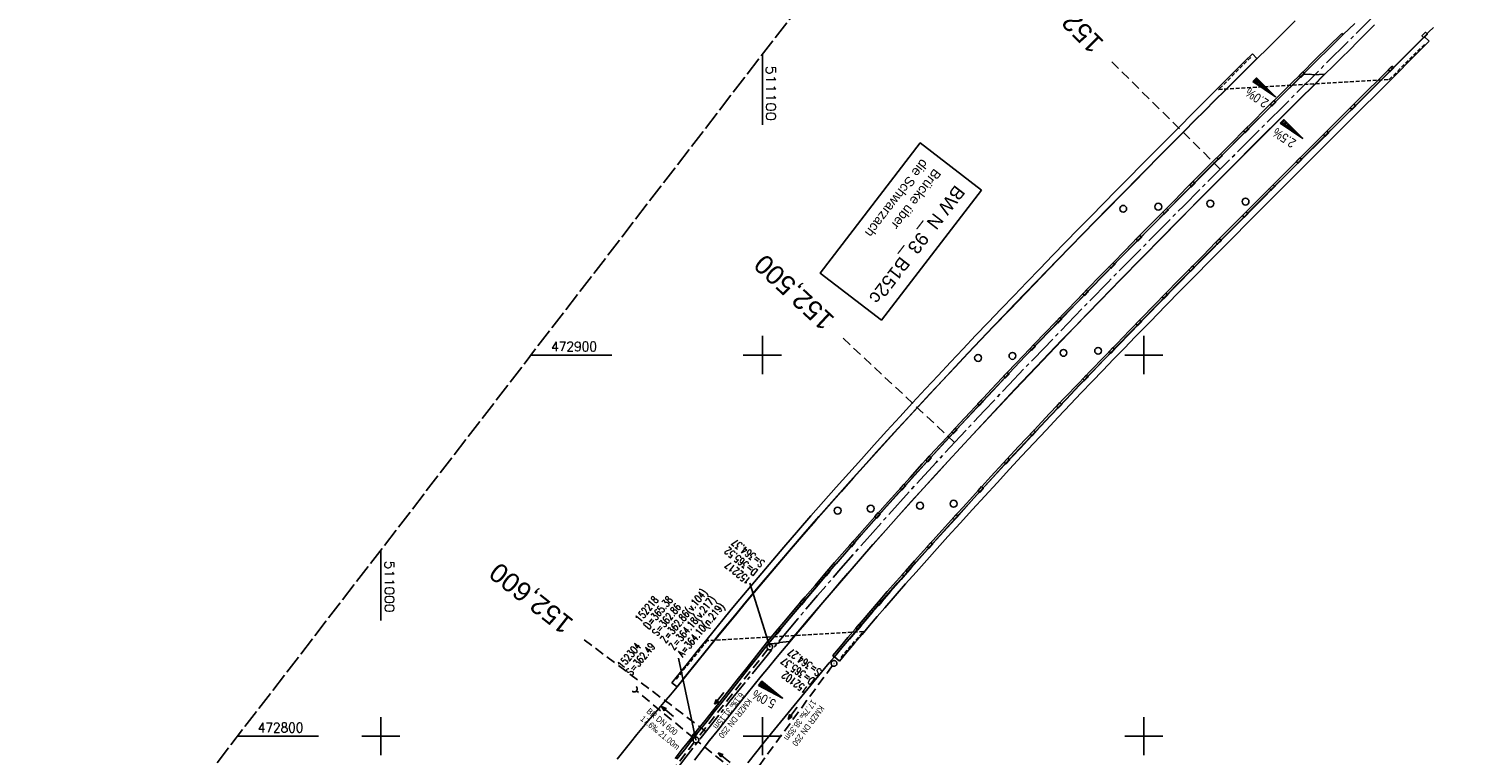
# Model space of a CAD drawing. Extents: x 510908 to 511586, y 472552 to 473315.
# Tile 2 of 5: x 510908 to 511283, y 472795 to 472986. Entities that reach past the tile are written whole.
import ezdxf
from ezdxf.enums import TextEntityAlignment as Align

# ---------------------------------------------------------------- set-up
doc = ezdxf.new("R2010")
doc.units = 0
doc.header["$LTSCALE"] = 10
doc.header["$MEASUREMENT"] = 0
for name, pattern in [('ACHSE', [5.5, 4, -0.5, 0.5, -0.5]), ('AUSGEZOGEN', [0]), ('LT00', [0]), ('LT14', [0.6, 0.5, -0.1]), ('LT17', [0.15, 0.1, -0.05]), ('STRICHLINIE2', [0.375, 0.25, -0.125])]:
    doc.linetypes.add(name, pattern=pattern)
doc.layers.get('0').update_dxf_attribs({"linetype": 'LT00'})
for name, color, linetype in [('-AX-020', 250, 'ACHSE'), ('-Halt-Pfeil', 4, 'LT00'), ('-Haltung', 7, 'STRICHLINIE2'), ('-Haltungsbeschriftung', 140, 'LT00'), ('-QUE-20O', 11, 'LT00'), ('-QUE-20W', 11, 'LT00'), ('-Schachtbeschriftung', 5, 'LT00'), ('-ST-20', 30, 'LT17'), ('BW_TEXT', 20, 'AUSGEZOGEN'), ('V93_AFBR_BAB', 250, 'LT00'), ('V93_BR_KAPPE', 30, 'LT00'), ('V93_BR_WID', 30, 'LT17'), ('V93_BRUECK', 30, 'LT00'), ('V93_KA_PRUF', 182, 'LT00'), ('V93_RASTER', 250, 'LT00'), ('V93_RINNE', 182, 'LT00'), ('V93_SINKK', 182, 'LT00'), ('V93_UK_DURCH', 182, 'LT00')]:
    doc.layers.add(name, color=color, linetype=linetype)
doc.layers.add('-BLATT_93-RAND', color=7, linetype='LT14', plot=False)
doc.styles.add('Beschrift', font='ARIAL.TTF')
doc.styles.add('Haltungsbeschriftung', font='ARIAL.TTF', dxfattribs={"width": 0.75})
doc.styles.add('schachtbeschriftung', font='romans.shx', dxfattribs={"width": 0.75, "height": 2})
doc.styles.get("Standard").update_dxf_attribs({"font": 'romans.shx'})

# ---------------------------------------------------------------- blocks, each defined once
blk = doc.blocks.new('SYMB0011')
at = {"color": 0, "linetype": 'ByBlock'}
for p, q in [((0.5, 0), (-0.5, 0)), ((0, 0.5), (0, -0.5))]:
    blk.add_line(p, q, dxfattribs=at)
blk = doc.blocks.new('SYMB0652')
at = {"color": 0, "linetype": 'ByBlock'}
blk.add_lwpolyline([(-0.15, -0.075), (0.15, -0.075), (0.15, 0.075), (-0.15, 0.075), (-0.15, -0.075)], dxfattribs=at)
blk = doc.blocks.new('SYMB0003')
at = {"color": 0, "linetype": 'ByBlock'}
for p, q in [((-0.015712, 0), (0.010166, 0.012015)), ((0, -0.021257), (-0.015712, 0)), ((0.010166, 0.012015), (0, -0.021257))]:
    blk.add_line(p, q, dxfattribs=at)
for points in [[(-0.031395, 0.499013), (-0.093691, 0.491144), (-0.154509, 0.475528), (-0.21289, 0.452414), (-0.267913, 0.422164), (-0.318712, 0.385257), (-0.364484, 0.342274), (-0.404509, 0.293893), (-0.438154, 0.240877), (-0.464888, 0.184062), (-0.484292, 0.124345), (-0.496058, 0.062667), (-0.5, 0)], [(-0.5, 0), (-0.496058, -0.062667), (-0.484292, -0.124345), (-0.464888, -0.184062), (-0.438154, -0.240877), (-0.404509, -0.293893), (-0.364485, -0.342274), (-0.318712, -0.385257), (-0.267914, -0.422164), (-0.21289, -0.452414), (-0.154509, -0.475529), (-0.093691, -0.491144), (-0.031395, -0.499014), (0.031395, -0.499014)], [(0.5, 0), (0.496057, 0.062667), (0.484292, 0.124345), (0.464888, 0.184062), (0.438153, 0.240877), (0.404509, 0.293893), (0.364484, 0.342274), (0.318712, 0.385257), (0.267913, 0.422164), (0.21289, 0.452414), (0.154509, 0.475528), (0.093691, 0.491144), (0.031395, 0.499013), (-0.031395, 0.499013)], [(0.031395, -0.499014), (0.093691, -0.491144), (0.154509, -0.475529), (0.21289, -0.452414), (0.267914, -0.422164), (0.318712, -0.385257), (0.364485, -0.342274), (0.404509, -0.293893), (0.438154, -0.240877), (0.464889, -0.184062), (0.484292, -0.124345), (0.496058, -0.062667), (0.5, 0)]]:
    blk.add_lwpolyline(points, dxfattribs=at)
blk = doc.blocks.new('SYMB1107')
at = {"color": 0, "linetype": 'ByBlock'}
for points in [[(-0.2, 0), (-0.196157, 0.039018), (-0.184776, 0.076537), (-0.166294, 0.111114), (-0.141421, 0.141421), (-0.111114, 0.166294), (-0.076537, 0.184776), (-0.039018, 0.196157), (0, 0.2)], [(0, 0.2), (0.039018, 0.196157), (0.076537, 0.184776), (0.111114, 0.166294), (0.141421, 0.141421), (0.166294, 0.111114), (0.184776, 0.076537), (0.196157, 0.039018), (0.2, 0)]]:
    blk.add_lwpolyline(points, dxfattribs=at)
blk = doc.blocks.new('SYMB0070')
at = {"color": 0, "linetype": 'ByBlock'}
for p, q in [((-0.5, 0), (0.2, 0)), ((0.5, 0), (0.2, 0.1)), ((0.2, 0.1), (0.2, 0)), ((0.468, 0), (0.21, 0.086)), ((0.21, 0.086), (0.21, -0.086)), ((0.21, -0.086), (0.468, 0)), ((0.22, -0.072), (0.437, 0)), ((0.23, -0.058), (0.405, 0)), ((0.24, -0.045), (0.374, 0)), ((0.342, 0), (0.25, 0.031)), ((0.25, 0.031), (0.25, -0.031)), ((0.25, -0.031), (0.342, 0)), ((0.26, -0.017), (0.31, 0)), ((0.27, -0.003), (0.279, 0))]:
    blk.add_line(p, q, dxfattribs=at)
for points in [[(0.2, 0), (0.2, -0.1), (0.5, 0)], [(0.437, 0), (0.22, 0.072), (0.22, -0.072)], [(0.405, 0), (0.23, 0.058), (0.23, -0.058)], [(0.374, 0), (0.24, 0.045), (0.24, -0.045)], [(0.31, 0), (0.26, 0.017), (0.26, -0.017)], [(0.279, 0), (0.27, 0.003), (0.27, -0.003)]]:
    blk.add_lwpolyline(points, dxfattribs=at)

msp = doc.modelspace()

# ---------------------------------------------------------------- linework, layer by layer
at = {"layer": '-AX-020', "ltscale": 0.2, "flags": 128}
msp.add_lwpolyline([(511480.55, 473221.7), (511477.57, 473218.19), (511475.55, 473215.81), (511467.29, 473206.2), (511458.98, 473196.64), (511450.61, 473187.13), (511442.18, 473177.67), (511433.71, 473168.25), (511425.19, 473158.87), (511416.62, 473149.54), (511408.01, 473140.24), (511399.37, 473130.98), (511390.68, 473121.76), (511381.96, 473112.57), (511373.2, 473103.41), (511364.42, 473094.28), (511355.61, 473085.17), (511346.77, 473076.1), (511337.91, 473067.04), (511329.03, 473058), (511320.13, 473048.99), (511311.22, 473039.98), (511302.29, 473031), (511293.34, 473022.02), (511284.39, 473013.05), (511275.44, 473004.09), (511266.47, 472995.14), (511255.91, 472984.59), (511236.79, 472965.5), (511230.18, 472958.9), (511223.57, 472952.29), (511216.96, 472945.68), (511210.37, 472939.06), (511203.78, 472932.43), (511197.22, 472925.79), (511190.66, 472919.13), (511184.13, 472912.44), (511177.62, 472905.74), (511171.14, 472899.01), (511164.68, 472892.25), (511158.26, 472885.46), (511151.88, 472878.64), (511145.53, 472871.79), (511139.22, 472864.89), (511132.96, 472857.96), (511126.75, 472850.98), (511120.58, 472843.95), (511114.48, 472836.88), (511109.32, 472830.82), (511103.32, 472823.65), (511097.39, 472816.44), (511091.51, 472809.17), (511085.7, 472801.85), (511079.95, 472794.49), (511074.26, 472787.07), (511068.64, 472779.61), (511063.08, 472772.1), (511057.59, 472764.54), (511052.16, 472756.93), (511046.8, 472749.28), (511041.5, 472741.58), (511036.27, 472733.84), (511031.1, 472726.05), (511026.01, 472718.22), (511020.98, 472710.35), (511016.01, 472702.43), (511011.12, 472694.47), (511006.29, 472686.47), (511001.53, 472678.43), (510996.84, 472670.35), (510992.82, 472663.27)], dxfattribs=at)
at = {"layer": '-BLATT_93-RAND'}
msp.add_lwpolyline([(511358.83, 473315.34), (510907.64, 472728.79), (511135.12, 472553.81), (511586.31, 473140.35), (511358.83, 473315.34)], dxfattribs=at)
at = {"layer": '-Haltung'}
for p, q in [((511101.48, 472822.82), (511083.04, 472799.6)), ((511118.34, 472818.49), (511096.58, 472788.75)), ((511082, 472799.49), (511066.98, 472811.93)), ((511082.12, 472798.42), (511061.55, 472771.38)), ((511095.55, 472788.62), (511083.16, 472798.54))]:
    msp.add_line(p, q, dxfattribs=at)
at = {"layer": '-QUE-20O'}
for p, q in [((511236.78, 472961.74), (511235.8, 472960.76)), ((511236.05, 472960.59), (511236.99, 472961.53)), ((511237.2, 472961.31), (511236.3, 472960.42)), ((511236.56, 472960.25), (511237.41, 472961.1)), ((511237.63, 472960.89), (511236.81, 472960.08)), ((511237.07, 472959.91), (511237.84, 472960.68)), ((511238.05, 472960.46), (511237.32, 472959.74)), ((511237.58, 472959.57), (511238.26, 472960.25)), ((511238.47, 472960.04), (511237.83, 472959.4)), ((511238.08, 472959.23), (511238.69, 472959.83)), ((511238.9, 472959.61), (511238.34, 472959.06)), ((511238.59, 472958.89), (511239.11, 472959.4)), ((511239.32, 472959.19), (511238.85, 472958.72)), ((511239.1, 472958.55), (511239.53, 472958.98)), ((511239.75, 472958.77), (511239.36, 472958.38)), ((511239.61, 472958.21), (511239.96, 472958.55)), ((511240.17, 472958.34), (511239.87, 472958.04)), ((511240.12, 472957.87), (511240.38, 472958.13)), ((511240.59, 472957.92), (511240.37, 472957.7)), ((511240.63, 472957.53), (511240.81, 472957.7)), ((511241.02, 472957.49), (511240.88, 472957.36)), ((511241.14, 472957.19), (511241.23, 472957.28)), ((511241.44, 472957.07), (511241.39, 472957.02)), ((511241.65, 472956.85), (511241.65, 472956.85)), ((511099.9, 472814.39), (511099.02, 472813.31)), ((511099.29, 472813.17), (511100.13, 472814.2)), ((511100.36, 472814.01), (511099.56, 472813.02)), ((511099.83, 472812.88), (511100.6, 472813.82)), ((511100.83, 472813.63), (511100.1, 472812.74)), ((511100.37, 472812.59), (511101.06, 472813.44)), ((511101.29, 472813.25), (511100.64, 472812.45)), ((511100.91, 472812.31), (511101.53, 472813.06)), ((511101.76, 472812.87), (511101.18, 472812.16)), ((511101.45, 472812.02), (511101.99, 472812.68)), ((511102.22, 472812.49), (511101.72, 472811.88)), ((511101.99, 472811.73), (511102.46, 472812.3)), ((511102.69, 472812.11), (511102.26, 472811.59)), ((511102.54, 472811.45), (511102.92, 472811.92)), ((511103.15, 472811.73), (511102.81, 472811.3)), ((511103.08, 472811.16), (511103.39, 472811.54)), ((511103.62, 472811.35), (511103.35, 472811.02)), ((511103.62, 472810.87), (511103.85, 472811.16)), ((511104.08, 472810.97), (511103.89, 472810.73)), ((511104.16, 472810.59), (511104.32, 472810.78)), ((511104.55, 472810.59), (511104.43, 472810.44)), ((511104.7, 472810.3), (511104.78, 472810.4)), ((511105.01, 472810.21), (511104.97, 472810.16)), ((511105.24, 472810.01), (511105.25, 472810.02))]:
    msp.add_line(p, q, dxfattribs=at)
for points in [[(511235.75, 472960.79), (511236.74, 472961.78), (511241.68, 472956.82), (511235.75, 472960.79)], [(511098.98, 472813.33), (511099.86, 472814.42), (511105.29, 472809.99), (511098.98, 472813.33)]]:
    msp.add_lwpolyline(points, dxfattribs=at)
at = {"layer": '-QUE-20W'}
for p, q in [((511229.62, 472972.68), (511228.64, 472971.7)), ((511228.89, 472971.53), (511229.83, 472972.47)), ((511230.05, 472972.26), (511229.15, 472971.36)), ((511229.4, 472971.19), (511230.26, 472972.04)), ((511230.47, 472971.83), (511229.66, 472971.02)), ((511229.91, 472970.85), (511230.68, 472971.62)), ((511230.89, 472971.41), (511230.17, 472970.68)), ((511230.42, 472970.51), (511231.11, 472971.2)), ((511231.32, 472970.98), (511230.67, 472970.34)), ((511230.93, 472970.17), (511231.53, 472970.77)), ((511231.74, 472970.56), (511231.18, 472970)), ((511231.44, 472969.83), (511231.95, 472970.35)), ((511232.17, 472970.13), (511231.69, 472969.66)), ((511231.95, 472969.49), (511232.38, 472969.92)), ((511232.59, 472969.71), (511232.2, 472969.32)), ((511232.46, 472969.15), (511232.8, 472969.5)), ((511233.01, 472969.28), (511232.71, 472968.98)), ((511232.96, 472968.81), (511233.23, 472969.07)), ((511233.44, 472968.86), (511233.22, 472968.64)), ((511233.47, 472968.47), (511233.65, 472968.65)), ((511233.86, 472968.44), (511233.73, 472968.3)), ((511233.98, 472968.13), (511234.07, 472968.22)), ((511234.29, 472968.01), (511234.24, 472967.96)), ((511234.49, 472967.79), (511234.5, 472967.8))]:
    msp.add_line(p, q, dxfattribs=at)
msp.add_lwpolyline([(511228.59, 472971.73), (511229.58, 472972.72), (511234.53, 472967.77), (511228.59, 472971.73)], dxfattribs=at)
at = {"layer": '-Schachtbeschriftung'}
for p, q in [((511096.74, 472840.12), (511101.95, 472823.4)), ((511082.58, 472799.01), (511078.02, 472820.49))]:
    msp.add_line(p, q, dxfattribs=at)
at = {"layer": '-ST-20', "ltscale": 2.5}
for p, q in [((511220.06, 472948.79), (511191.62, 472976.91)), ((511117.55, 472907.81), (511117.54, 472907.81)), ((511150.4, 472877.05), (511121.2, 472904.39)), ((511085.22, 472801.25), (511053.27, 472825.32))]:
    msp.add_line(p, q, dxfattribs=at)
at = {"layer": 'V93_AFBR_BAB'}
msp.add_line((511265.14, 472975.13), (511273.56, 472983.57), dxfattribs=at)
for points in [[(511229.74, 472977.8), (511232.51, 472980.55), (511235.28, 472983.3), (511239.68, 472987.67)], [(511247.47, 472973.65), (511249.64, 472975.8), (511251.81, 472977.96), (511253.98, 472980.11), (511256.14, 472982.27), (511258.3, 472984.43), (511260.45, 472986.6)], [(511255.32, 472987), (511252.29, 472984.08)], [(511275.95, 472985.94), (511274.75, 472984.76), (511273.56, 472983.57)], [(511082.23, 472793.75), (511084.2, 472796.29), (511086.18, 472798.83), (511088.16, 472801.36), (511090.16, 472803.89), (511092.16, 472806.41), (511094.17, 472808.92), (511096.01, 472811.2), (511097.86, 472813.48), (511099.72, 472815.74), (511101.58, 472818), (511103.45, 472820.26), (511105.32, 472822.52), (511107.19, 472824.78)], [(511096.21, 472793.03), (511098.53, 472795.95), (511100.86, 472798.87), (511103.19, 472801.78), (511107.52, 472807.12), (511111.88, 472812.44), (511116.27, 472817.73), (511117.54, 472819.24), (511118.8, 472820.75)], [(511077.7, 472812.95), (511075.93, 472810.88), (511074.15, 472808.81), (511072.39, 472806.74), (511070.63, 472804.66), (511068.87, 472802.58), (511067.13, 472800.48), (511065.41, 472798.37), (511063.65, 472796.19), (511061.91, 472794)]]:
    msp.add_lwpolyline(points, dxfattribs=at)
at = {"layer": 'V93_BR_KAPPE'}
for p, q in [((511273.62, 472983.51), (511274.82, 472982.32)), ((511228.46, 472979.05), (511229.66, 472977.83)), ((511118.89, 472820.79), (511120.19, 472819.72)), ((511076.29, 472814.01), (511077.63, 472812.99))]:
    msp.add_line(p, q, dxfattribs=at)
for points in [[(511247.4, 472973.67), (511244.61, 472973.53), (511243.44, 472973.71), (511241.77, 472973.61)], [(511107.14, 472824.82), (511104.51, 472824.62), (511104.16, 472824.44), (511103.34, 472824.33), (511103.13, 472824.33), (511101.52, 472824.22)]]:
    msp.add_lwpolyline(points, dxfattribs=at)
at = {"layer": 'V93_BR_WID'}
for points in [[(511228.02, 472978.07), (511219.61, 472969.66), (511264.36, 472972.31), (511273.89, 472981.83)], [(511120.63, 472820.65), (511126.43, 472827.47), (511085.56, 472825.08), (511077.13, 472814.63)]]:
    msp.add_lwpolyline(points, dxfattribs=at)
at = {"layer": 'V93_BRUECK'}
for centre in [(511226.67, 472940.26), (511194.6, 472938.37), (511203.8, 472938.91), (511217.44, 472939.72), (511156.56, 472899.24), (511165.57, 472899.77), (511178.95, 472900.56), (511188.03, 472901.1), (511150.15, 472860.98), (511119.73, 472859.18), (511128.42, 472859.7), (511141.35, 472860.46)]:
    msp.add_circle(centre, 0.9, dxfattribs=at)
at = {"layer": 'V93_RASTER'}
for p, q in [((511100, 472960.36), (511100, 472978.86)), ((511100, 472895), (511100, 472905)), ((511200, 472905), (511200, 472895)), ((511060.53, 472900), (511039.34, 472900)), ((511105, 472900), (511095, 472900)), ((511205, 472900), (511195, 472900)), ((511000, 472848.86), (511000, 472830.36)), ((511000, 472805), (511000, 472795)), ((511100, 472795), (511100, 472805)), ((511200, 472805), (511200, 472795)), ((510962.41, 472800), (510983.61, 472800)), ((510995, 472800), (511005, 472800)), ((511095, 472800), (511105, 472800)), ((511195, 472800), (511205, 472800))]:
    msp.add_line(p, q, dxfattribs=at)
at = {"layer": 'V93_RINNE'}
for p, q in [((511241.82, 472973.72), (511252.29, 472984.08)), ((511252.29, 472984.08), (511251.94, 472984.39)), ((511264.78, 472975.45), (511265.14, 472975.13)), ((511118.8, 472820.75), (511118.47, 472821.14))]:
    msp.add_line(p, q, dxfattribs=at)
for points in [[(511101.09, 472824.52), (511098.54, 472821.28), (511095.99, 472818.04), (511093.44, 472814.81), (511090.88, 472811.57), (511088.91, 472809.09), (511086.94, 472806.6), (511084.97, 472804.12), (511083, 472801.63), (511081.04, 472799.15), (511079.08, 472796.65), (511077.13, 472794.15)], [(511077.61, 472793.96), (511079.56, 472796.45), (511081.51, 472798.93), (511083.47, 472801.41), (511085.43, 472803.89), (511087.4, 472806.37), (511089.36, 472808.84), (511091.32, 472811.32), (511093.87, 472814.55), (511096.41, 472817.78), (511098.95, 472821.01), (511101.49, 472824.25)]]:
    msp.add_lwpolyline(points, dxfattribs=at)

# ---------------------------------------------------------------- block references
at = {"layer": '-Halt-Pfeil', "yscale": 4.000000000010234, "zscale": 4}
for p, xscale, rotation in [((511088.69, 472809.93), 4.000000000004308, 231.5465221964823), ((511075.13, 472806.48), 3.999999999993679, 140.3851521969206), ((511107.95, 472806.03), 4.000000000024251, 233.802312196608), ((511089.98, 472794.36), 4.000000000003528, 141.2842221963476)]:
    msp.add_blockref('SYMB0070', p, dxfattribs=dict(at, xscale=xscale, rotation=rotation))
at = {"layer": 'V93_BR_WID', "xscale": 0.1000000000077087, "yscale": 0.1000000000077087, "zscale": 0.1, "rotation": 232.4313122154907}
for p in [(511264.36, 472972.31), (511219.61, 472969.66), (511085.56, 472825.08), (511126.43, 472827.47)]:
    msp.add_blockref('SYMB0011', p, dxfattribs=at)
at = {"layer": 'V93_KA_PRUF', "xscale": 1.499999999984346, "yscale": 1.5, "zscale": 1.5, "rotation": 232.4313115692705}
for p in [(511101.95, 472823.4), (511118.78, 472819.09), (511082.58, 472799.01)]:
    msp.add_blockref('SYMB0003', p, dxfattribs=at)
at = {"layer": 'V93_SINKK', "yscale": 4.5, "zscale": 4.5}
for p, xscale, rotation in [((511273.64, 472983.97), 4.499999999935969, 44.77875563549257), ((511264.81, 472975.07), 4.499999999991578, 224.8428247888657), ((511241.46, 472973.61), 4.499999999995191, 224.7090337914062), ((511233.86, 472966.09), 4.499999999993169, 224.8518031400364), ((511254.85, 472965.13), 4.499999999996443, 224.8976293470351), ((511226.83, 472959.02), 4.500000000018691, 225.077584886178), ((511247.79, 472958.06), 4.5000000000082, 224.9812147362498), ((511219.84, 472952.02), 4.499999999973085, 225.1399125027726), ((511240.7, 472951.02), 4.499999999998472, 225.0281334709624), ((511212.75, 472944.84), 4.499999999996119, 225.233801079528), ((511233.64, 472943.95), 4.500000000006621, 225.1052800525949), ((511205.7, 472937.75), 4.499999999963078, 225.4057147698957), ((511226.58, 472936.83), 4.499999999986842, 225.1724299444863), ((511198.7, 472930.63), 4.500000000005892, 225.6259565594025), ((511219.57, 472929.76), 4.50000000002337, 225.305750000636), ((511191.7, 472923.48), 4.499999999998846, 225.7858328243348), ((511212.51, 472922.64), 4.499999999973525, 225.5071851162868), ((511184.73, 472916.32), 4.499999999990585, 225.8813446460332), ((511205.55, 472915.51), 4.499999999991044, 225.6926580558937), ((511177.8, 472909.16), 4.500000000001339, 226.0888763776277), ((511198.65, 472908.44), 4.499999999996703, 225.832648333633), ((511170.88, 472901.96), 4.499999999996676, 226.3199682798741), ((511191.63, 472901.22), 4.500000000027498, 225.9695964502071), ((511163.96, 472894.72), 4.500000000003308, 226.7052474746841), ((511184.71, 472894.01), 4.499999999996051, 226.1872899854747), ((511157.13, 472887.44), 4.50000000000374, 227.0931043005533), ((511177.79, 472886.79), 4.500000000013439, 226.5039930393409), ((511150.34, 472880.1), 4.500000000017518, 227.4064331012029), ((511170.92, 472879.51), 4.499999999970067, 46.70874799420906), ((511143.56, 472872.73), 4.500000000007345, 227.7428394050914), ((511164.12, 472872.18), 4.49999999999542, 227.3466514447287), ((511136.85, 472865.36), 4.500000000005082, 228.1304008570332), ((511157.27, 472864.74), 4.500000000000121, 227.6539020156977), ((511130.18, 472857.93), 4.500000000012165, 228.573688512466), ((511150.61, 472857.46), 4.500000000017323, 227.877727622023), ((511123.58, 472850.44), 4.500000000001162, 229.0582747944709), ((511143.93, 472850.05), 4.499999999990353, 228.1799454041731), ((511117.03, 472842.88), 4.500000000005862, 229.4557986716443), ((511137.39, 472842.67), 4.499999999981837, 228.5372395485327), ((511110.53, 472835.28), 4.499999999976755, 229.8039237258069), ((511130.68, 472835.05), 4.500000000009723, 229.2905259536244), ((511104.1, 472827.62), 4.500000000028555, 229.8903619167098), ((511125.2, 472828.64), 4.499999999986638, 229.7971519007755), ((511082.14, 472800.2), 4.499999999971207, 231.846064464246)]:
    msp.add_blockref('SYMB0652', p, dxfattribs=dict(at, xscale=xscale, rotation=rotation))
at = {"layer": 'V93_UK_DURCH', "xscale": 4.000000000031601, "yscale": 4.000000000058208, "zscale": 4, "rotation": 232.431311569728}
msp.add_blockref('SYMB1107', (511066.4, 472812.4), dxfattribs=at)

# ---------------------------------------------------------------- texts
at = {"layer": '-Haltungsbeschriftung', "style": 'Haltungsbeschriftung', "width": 0.75}
for s, rotation, p in [('6.1‰ 31.15m', 231.5465, (511094.14, 472811.63)), ('KMZR DN 250', 231.5465, (511096.15, 472810.04)), ('17.7‰ 38.35m', 233.8023, (511112.99, 472809.72)), ('BR DN 600', 320.3852, (511069.49, 472806.28)), ('KMZR DN 250', 233.8023, (511115.06, 472808.21)), ('17.6‰ 21.00m', 320.3852, (511067.86, 472804.31))]:
    msp.add_text(s, height=1.6, rotation=rotation, dxfattribs=at).set_placement(p)
at = {"layer": '-QUE-20O', "style": 'Beschrift', "width": 0.8}
for s, rotation, p in [('2.5%%%', -213.7365, (511240.15, 472956.25)), ('5.0%%%', -207.9167, (511103.81, 472809.33))]:
    msp.add_text(s, height=2.5, rotation=rotation, dxfattribs=at).set_placement(p)
at = {"layer": '-QUE-20W', "style": 'Beschrift', "width": 0.8}
msp.add_text('2.0%%%', height=2.5, rotation=-213.7365, dxfattribs=at).set_placement((511232.99, 472966.76))
at = {"layer": '-Schachtbeschriftung', "style": 'schachtbeschriftung', "width": 0.75}
for s, rotation, p in [('S=364.37', 141.5465, (511100.79, 472845.74)), ('D=365.52', 141.5465, (511099, 472843.49)), ('152217', 141.5465, (511097.21, 472841.23)), ('152218', 50.3852, (511068.01, 472829.75)), ('D=365.38', 50.3852, (511070.23, 472827.91)), ('Z=362.86(v.104)', 50.3852, (511074.66, 472824.24)), ('S=362.86', 50.3852, (511072.44, 472826.07)), ('Z=364.18(v.217)', 50.3852, (511076.88, 472822.4)), ('A=364.10(n.219)', 50.3852, (511079.1, 472820.56)), ('152304', 50.3852, (511063.41, 472817.57)), ('S=362.49', 50.3852, (511065.63, 472815.73)), ('S=364.27', 143.8023, (511115.67, 472817.27)), ('D=365.37', 143.8023, (511113.96, 472814.95)), ('152102', 143.8023, (511112.26, 472812.62))]:
    msp.add_text(s, height=2, rotation=rotation, dxfattribs=at).set_placement(p)
at = {"layer": '-ST-20', "style": 'Beschrift'}
for s, rotation, p in [('152,400', 135.0325, (511188.06, 472980.42)), ('152,600', 141.823, (511049.28, 472828.33))]:
    msp.add_text(s, height=5, rotation=rotation, dxfattribs=at).set_placement(p, align=Align.MIDDLE_LEFT)
at = {"layer": 'V93_RASTER'}
for s, rotation, width, p in [(' 511100', 270.002, 1.127, (511101, 472977.86)), (' 472900', 0.002, 0.934, (511043.03, 472901)), (' 511000', 270.002, 1.058, (511001, 472847.86)), (' 472800', 0.002, 0.931, (510966.11, 472801))]:
    msp.add_text(s, height=2.5, rotation=rotation, dxfattribs=dict(at, width=width)).set_placement(p)

# ---------------------------------------------------------------- next in the draw order: texts
at = {"layer": 'BW_TEXT', "insert": (511153.39, 472942.7), "char_height": 2, "width": 37.5546, "attachment_point": 1, "rotation": 232.4313, "style": 'Beschrift', "bg_fill": 3, "box_fill_scale": 1.5, "bg_fill_color": 256, "bg_fill_transparency": 3670062}
msp.add_mtext('{\\H1.75x;BW N_93_B152c\\W0.8;\\P\\H0.3714x;\\W1;\\P\\H1.924x;Brücke über \\Pdie Schwarzach }', dxfattribs=at)

# ---------------------------------------------------------------- next in the draw order: linework, layer by layer
at = {"layer": 'BW_TEXT'}
msp.add_lwpolyline([(511157.48, 472943.28), (511131.22, 472909.15), (511115.13, 472921.52), (511141.39, 472955.66)], close=True, dxfattribs=at)
at = {"layer": 'V93_AFBR_BAB'}
for points in [[(511077.7, 472812.95), (511080.23, 472816.09), (511082.76, 472819.23), (511085.29, 472822.37), (511087.83, 472825.5), (511090.38, 472828.63), (511092.93, 472831.75), (511095.5, 472834.86), (511099.28, 472839.4), (511103.09, 472843.92), (511106.92, 472848.41), (511110.78, 472852.89), (511114.04, 472856.63), (511117.32, 472860.36), (511120.62, 472864.08), (511123.92, 472867.79), (511127.24, 472871.48), (511131.38, 472876.06), (511135.53, 472880.62), (511139.7, 472885.17), (511143.89, 472889.7), (511147.22, 472893.28), (511150.56, 472896.85), (511153.91, 472900.41), (511157.27, 472903.96), (511160.64, 472907.5), (511164.84, 472911.89), (511169.05, 472916.27), (511173.27, 472920.64), (511177.5, 472925), (511180.78, 472928.37), (511184.06, 472931.74), (511187.35, 472935.1), (511190.64, 472938.46), (511193.94, 472941.82), (511197.27, 472945.21), (511200.6, 472948.6), (511203.94, 472951.98), (511207.29, 472955.36), (511210.64, 472958.73), (511213.31, 472961.4), (511215.99, 472964.08), (511218.66, 472966.75), (511221.34, 472969.42), (511224.02, 472972.09), (511226.88, 472974.95), (511229.74, 472977.8)], [(511107.19, 472824.78), (511109.36, 472827.35), (511111.53, 472829.92), (511113.7, 472832.49), (511115.88, 472835.05), (511118.06, 472837.62), (511120.25, 472840.17), (511122.44, 472842.72), (511125.73, 472846.51), (511129.04, 472850.28), (511132.36, 472854.04), (511135.7, 472857.78), (511139.05, 472861.51), (511142.26, 472865.06), (511145.49, 472868.6), (511148.72, 472872.12), (511151.96, 472875.64), (511155.21, 472879.15), (511160.73, 472885.08), (511166.27, 472890.97), (511171.84, 472896.85), (511175.17, 472900.34), (511178.5, 472903.83), (511181.85, 472907.3), (511185.2, 472910.77), (511188.56, 472914.24), (511194.02, 472919.85), (511199.49, 472925.45), (511204.98, 472931.04), (511209.02, 472935.13), (511213.06, 472939.22), (511217.1, 472943.3), (511221.15, 472947.37), (511225.77, 472952.01), (511230.39, 472956.64), (511235.02, 472961.26), (511238.13, 472964.36), (511241.24, 472967.46), (511244.36, 472970.56), (511247.47, 472973.65)]]:
    msp.add_lwpolyline(points, dxfattribs=at)
at = {"layer": 'V93_BR_KAPPE'}
for points in [[(511118.89, 472820.79), (511120.88, 472823.14), (511122.87, 472825.49), (511124.86, 472827.83), (511126.86, 472830.18), (511128.86, 472832.52), (511130.87, 472834.85), (511133.61, 472838), (511136.37, 472841.14), (511139.14, 472844.27), (511141.91, 472847.4), (511144.7, 472850.51), (511147.5, 472853.62), (511151.48, 472858.02), (511155.47, 472862.41), (511159.48, 472866.79), (511163.51, 472871.15), (511167.55, 472875.5), (511171.6, 472879.83), (511175.67, 472884.15), (511179.76, 472888.46), (511183.1, 472891.97), (511186.46, 472895.47), (511189.82, 472898.96), (511193.19, 472902.45), (511196.56, 472905.94), (511200.58, 472910.07), (511204.61, 472914.2), (511208.64, 472918.33), (511212.68, 472922.44), (511216.77, 472926.59), (511220.87, 472930.74), (511224.98, 472934.88), (511229.09, 472939.01), (511235.83, 472945.77), (511242.58, 472952.52), (511245.85, 472955.78), (511249.12, 472959.04), (511252.39, 472962.31), (511255.66, 472965.57), (511260.15, 472970.05), (511264.64, 472974.54), (511269.13, 472979.02), (511273.62, 472983.51)], [(511274.82, 472982.32), (511270.35, 472977.85), (511265.88, 472973.38), (511261.41, 472968.91), (511256.93, 472964.44), (511253.6, 472961.12), (511250.26, 472957.8), (511246.93, 472954.48), (511243.6, 472951.15), (511240.27, 472947.83), (511236.95, 472944.5), (511233.63, 472941.16), (511230.32, 472937.83), (511226.99, 472934.48), (511223.66, 472931.13), (511220.34, 472927.77), (511217.02, 472924.41), (511213.7, 472921.04), (511209.71, 472916.98), (511205.73, 472912.91), (511201.75, 472908.83), (511197.78, 472904.74), (511194.94, 472901.82), (511192.1, 472898.89), (511189.27, 472895.95), (511186.44, 472893.02), (511183.62, 472890.07), (511180.81, 472887.12), (511177.59, 472883.72), (511174.37, 472880.31), (511171.17, 472876.89), (511167.98, 472873.46), (511164.8, 472870.02), (511161.55, 472866.51), (511158.31, 472862.98), (511155.07, 472859.45), (511151.85, 472855.91), (511148.64, 472852.36), (511145.85, 472849.27), (511143.08, 472846.17), (511140.32, 472843.06), (511137.56, 472839.94), (511134.82, 472836.81), (511132.1, 472833.67), (511130.1, 472831.36), (511128.11, 472829.04), (511126.13, 472826.71), (511124.15, 472824.38), (511122.17, 472822.05), (511120.19, 472819.72)], [(511076.29, 472814.01), (511078.5, 472816.77), (511080.72, 472819.52), (511082.94, 472822.27), (511085.16, 472825.02), (511087.39, 472827.76), (511089.62, 472830.5), (511091.86, 472833.24), (511094.11, 472835.96), (511097.92, 472840.52), (511101.75, 472845.06), (511105.6, 472849.58), (511109.48, 472854.08), (511112.75, 472857.83), (511116.03, 472861.57), (511119.33, 472865.3), (511122.64, 472869.01), (511125.97, 472872.72), (511129.31, 472876.42), (511132.66, 472880.12), (511136.03, 472883.8), (511139.4, 472887.47), (511142.79, 472891.13), (511146.06, 472894.64), (511149.33, 472898.13), (511152.61, 472901.61), (511155.91, 472905.08), (511159.21, 472908.54), (511162.59, 472912.08), (511165.98, 472915.61), (511169.38, 472919.13), (511172.78, 472922.65), (511176.18, 472926.17), (511179.49, 472929.58), (511182.8, 472932.98), (511186.12, 472936.38), (511189.44, 472939.78), (511192.77, 472943.17), (511196.08, 472946.52), (511199.39, 472949.87), (511202.71, 472953.21), (511206.03, 472956.56), (511209.35, 472959.9), (511212.68, 472963.25), (511216.01, 472966.6), (511219.35, 472969.94), (511222.68, 472973.29), (511224.61, 472975.21), (511226.53, 472977.13), (511228.46, 472979.05)], [(511229.66, 472977.83), (511226.83, 472975), (511224.01, 472972.17), (511221.33, 472969.5), (511218.66, 472966.83), (511215.99, 472964.17), (511213.31, 472961.5), (511210.65, 472958.82), (511205.04, 472953.19), (511199.46, 472947.55), (511193.89, 472941.89), (511190.6, 472938.54), (511187.32, 472935.18), (511184.04, 472931.82), (511180.77, 472928.45), (511177.5, 472925.08), (511174.67, 472922.17), (511171.84, 472919.25), (511169.02, 472916.33), (511166.2, 472913.41), (511163.39, 472910.48), (511160.58, 472907.54), (511157.22, 472904.01), (511153.87, 472900.46), (511150.54, 472896.91), (511147.2, 472893.35), (511143.88, 472889.78), (511141.08, 472886.76), (511138.29, 472883.74), (511135.5, 472880.7), (511132.72, 472877.66), (511129.95, 472874.62), (511127.19, 472871.56), (511123.04, 472866.93), (511118.91, 472862.28), (511114.81, 472857.61), (511110.73, 472852.92), (511107.64, 472849.34), (511104.57, 472845.76), (511101.51, 472842.16), (511098.47, 472838.55), (511095.44, 472834.92), (511093.19, 472832.2), (511090.95, 472829.47), (511088.72, 472826.73), (511086.49, 472823.99), (511084.27, 472821.25), (511082.05, 472818.5), (511079.84, 472815.75), (511077.63, 472812.99)], [(511241.77, 472973.61), (511239.33, 472971.18), (511236.89, 472968.75), (511234.45, 472966.32), (511232.01, 472963.89), (511228.56, 472960.45), (511225.12, 472957), (511221.68, 472953.55), (511218.25, 472950.09), (511210.18, 472941.96), (511202.13, 472933.8), (511198.03, 472929.63), (511193.93, 472925.46), (511189.83, 472921.27), (511185.75, 472917.08), (511182.37, 472913.61), (511179, 472910.14), (511175.64, 472906.65), (511172.28, 472903.16), (511168.94, 472899.66), (511164.71, 472895.2), (511160.5, 472890.73), (511156.3, 472886.24), (511152.12, 472881.74), (511148.05, 472877.33), (511144, 472872.91), (511139.96, 472868.48), (511135.94, 472864.03), (511132.58, 472860.28), (511129.24, 472856.53), (511125.91, 472852.76), (511122.6, 472848.98), (511119.31, 472845.19), (511116.74, 472842.21), (511114.19, 472839.22), (511111.65, 472836.23), (511109.11, 472833.23), (511106.58, 472830.23), (511104.05, 472827.23), (511101.52, 472824.22)], [(511107.14, 472824.82), (511109.31, 472827.39), (511111.49, 472829.96), (511113.66, 472832.52), (511115.84, 472835.09), (511118.02, 472837.65), (511120.21, 472840.21), (511122.41, 472842.76), (511125.7, 472846.55), (511129, 472850.32), (511132.33, 472854.09), (511135.67, 472857.83), (511139.02, 472861.57), (511142.23, 472865.11), (511145.44, 472868.64), (511148.67, 472872.17), (511151.91, 472875.68), (511155.15, 472879.19), (511160.67, 472885.11), (511166.22, 472891.01), (511171.79, 472896.89), (511175.12, 472900.38), (511178.46, 472903.87), (511181.81, 472907.34), (511185.16, 472910.81), (511188.52, 472914.28), (511193.98, 472919.89), (511199.46, 472925.5), (511204.95, 472931.09), (511208.17, 472934.35), (511211.39, 472937.61), (511214.62, 472940.87), (511217.85, 472944.12), (511221.08, 472947.37), (511224.55, 472950.86), (511228.01, 472954.34), (511231.49, 472957.82), (511234.96, 472961.29), (511238.07, 472964.39), (511241.18, 472967.48), (511244.29, 472970.58), (511247.4, 472973.67)]]:
    msp.add_lwpolyline(points, dxfattribs=at)
at = {"layer": 'V93_RINNE'}
for points in [[(511251.94, 472984.39), (511248.45, 472980.95), (511244.97, 472977.5), (511241.48, 472974.05), (511238.17, 472970.78), (511234.88, 472967.51), (511231.58, 472964.23), (511228.82, 472961.47), (511226.05, 472958.71), (511223.3, 472955.94), (511220.54, 472953.17), (511217.78, 472950.41), (511214.55, 472947.16), (511211.32, 472943.91), (511208.1, 472940.65), (511204.87, 472937.4), (511201.66, 472934.13), (511198.38, 472930.8), (511195.12, 472927.46), (511191.86, 472924.12), (511188.6, 472920.77), (511185.34, 472917.42), (511182.54, 472914.52), (511179.73, 472911.62), (511176.93, 472908.72), (511174.13, 472905.82), (511171.34, 472902.9), (511168.55, 472899.99), (511164.3, 472895.51), (511160.07, 472891.02), (511155.86, 472886.52), (511151.66, 472882), (511148.41, 472878.48), (511145.17, 472874.95), (511141.93, 472871.42), (511138.71, 472867.87), (511135.5, 472864.32), (511132.16, 472860.59), (511128.84, 472856.85), (511125.52, 472853.1), (511122.23, 472849.33), (511118.95, 472845.55), (511116.38, 472842.56), (511113.82, 472839.57), (511111.26, 472836.57), (511108.71, 472833.56), (511106.17, 472830.55), (511103.63, 472827.53), (511101.09, 472824.52)], [(511118.47, 472821.14), (511120.45, 472823.49), (511122.43, 472825.85), (511124.41, 472828.19), (511126.4, 472830.54), (511128.4, 472832.88), (511130.41, 472835.21), (511132.76, 472837.92), (511135.13, 472840.63), (511137.51, 472843.32), (511139.9, 472846.01), (511142.3, 472848.68), (511144.7, 472851.36), (511147.11, 472854.03), (511150.3, 472857.56), (511153.51, 472861.09), (511156.71, 472864.61), (511159.93, 472868.12), (511163.16, 472871.62), (511167.19, 472875.97), (511171.25, 472880.31), (511175.32, 472884.63), (511179.4, 472888.93), (511182.76, 472892.45), (511186.13, 472895.96), (511189.51, 472899.47), (511192.89, 472902.97), (511196.28, 472906.46), (511199.46, 472909.74), (511202.65, 472913.01), (511205.84, 472916.28), (511209.03, 472919.54), (511212.23, 472922.8), (511215.53, 472926.15), (511218.83, 472929.49), (511222.14, 472932.82), (511225.45, 472936.15), (511228.77, 472939.48), (511233.25, 472943.98), (511237.74, 472948.48), (511242.23, 472952.97), (511246.6, 472957.34), (511250.97, 472961.7), (511255.34, 472966.06), (511258.49, 472969.19), (511261.64, 472972.32), (511264.78, 472975.45)], [(511118.8, 472820.75), (511120.78, 472823.11), (511122.76, 472825.46), (511124.75, 472827.81), (511126.74, 472830.15), (511128.73, 472832.49), (511130.74, 472834.82), (511133.1, 472837.54), (511135.47, 472840.24), (511137.85, 472842.93), (511140.24, 472845.62), (511142.63, 472848.3), (511145.04, 472850.97), (511147.44, 472853.64), (511150.64, 472857.17), (511153.84, 472860.7), (511157.05, 472864.22), (511160.26, 472867.73), (511163.49, 472871.24), (511167.53, 472875.59), (511171.58, 472879.92), (511175.65, 472884.24), (511179.73, 472888.55), (511183.09, 472892.07), (511186.46, 472895.58), (511189.84, 472899.08), (511193.22, 472902.58), (511196.61, 472906.08), (511199.79, 472909.35), (511202.98, 472912.62), (511206.17, 472915.89), (511209.36, 472919.16), (511212.57, 472922.41), (511215.86, 472925.76), (511219.17, 472929.1), (511222.48, 472932.43), (511225.79, 472935.77), (511229.1, 472939.1), (511233.59, 472943.59), (511238.07, 472948.09), (511242.56, 472952.59), (511246.93, 472956.95), (511251.3, 472961.31), (511255.67, 472965.67), (511258.82, 472968.8), (511261.97, 472971.93), (511265.14, 472975.13)], [(511241.82, 472973.72), (511239.3, 472971.21), (511236.86, 472968.78), (511234.42, 472966.35), (511231.98, 472963.92), (511228.53, 472960.48), (511225.09, 472957.03), (511221.65, 472953.58), (511218.22, 472950.12), (511210.15, 472941.99), (511202.1, 472933.83), (511197.99, 472929.66), (511193.89, 472925.49), (511189.8, 472921.3), (511185.71, 472917.11), (511182.34, 472913.64), (511178.97, 472910.17), (511175.6, 472906.68), (511172.25, 472903.19), (511168.91, 472899.69), (511164.68, 472895.23), (511160.47, 472890.76), (511156.27, 472886.27), (511152.09, 472881.77), (511148.02, 472877.36), (511143.97, 472872.94), (511139.93, 472868.51), (511135.91, 472864.06), (511132.55, 472860.31), (511129.21, 472856.56), (511125.88, 472852.79), (511122.57, 472849.01), (511119.27, 472845.22), (511116.71, 472842.24), (511114.16, 472839.25), (511111.62, 472836.26), (511109.08, 472833.26), (511106.55, 472830.26), (511104.02, 472827.26), (511101.49, 472824.25)]]:
    msp.add_lwpolyline(points, dxfattribs=at)

# ---------------------------------------------------------------- next in the draw order: texts
at = {"layer": '-ST-20', "style": 'Beschrift'}
msp.add_text('152,500', height=5, rotation=137.1158, dxfattribs=at).set_placement((511117.54, 472907.81), align=Align.MIDDLE_LEFT)

doc.saveas('drawing.dxf')
